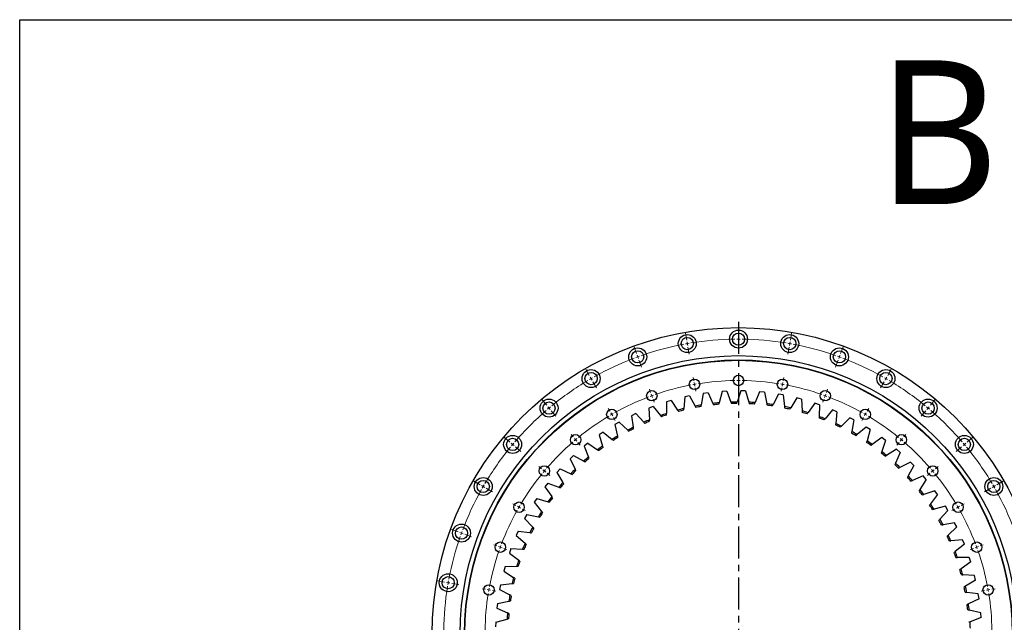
# Model space of a CAD drawing. Header units: millimetres. Extents: x 348 to 4518, y 8622 to 12169.
# Tile 5 of 9: x 348 to 1718, y 11331 to 12169. Entities that reach past the tile are written whole.
import ezdxf

# ---------------------------------------------------------------- set-up
doc = ezdxf.new("R2010")
doc.units = ezdxf.units.MM
doc.header["$LTSCALE"] = 20
doc.linetypes.add('CENTER', pattern=[10.16, 6.35, -1.27, 1.27, -1.27])

msp = doc.modelspace()

# ---------------------------------------------------------------- linework, layer by layer
at = {"linetype": 'CENTER', "ltscale": 0.35}
msp.add_line((1348.1, 11748.6), (1348.1, 10880.8), dxfattribs=at)
at = {"color": 0, "linetype": 'Continuous', "lineweight": 18}
for p, q in [((1348.1, 11729.7), (1348.1, 11739.7)), ((1276.1, 11723.4), (1274.3, 11733.2)), ((1348.1, 11724.7), (1348.1, 11727.2)), ((1348.1, 11724.7), (1348.1, 11722.2)), ((1420.2, 11723.4), (1421.9, 11733.2)), ((1206.2, 11704.7), (1202.8, 11714.1)), ((1276.9, 11718.5), (1276.5, 11720.9)), ((1276.9, 11718.5), (1277.4, 11716)), ((1277.8, 11713.5), (1279.5, 11703.7)), ((1348.1, 11719.7), (1348.1, 11709.7)), ((1418.5, 11713.5), (1416.7, 11703.7)), ((1419.3, 11718.5), (1418.9, 11716)), ((1419.3, 11718.5), (1419.8, 11720.9)), ((1490.1, 11704.7), (1493.5, 11714.1)), ((1207.9, 11700), (1207, 11702.3)), ((1207.9, 11700), (1208.8, 11697.6)), ((1209.6, 11695.3), (1213, 11685.9)), ((1486.6, 11695.3), (1483.2, 11685.9)), ((1488.4, 11700), (1487.5, 11697.6)), ((1488.4, 11700), (1489.2, 11702.3)), ((1140.6, 11674.1), (1135.6, 11682.8)), ((1555.6, 11674.1), (1560.6, 11682.8)), ((1143.1, 11669.8), (1141.9, 11671.9)), ((1143.1, 11669.8), (1144.4, 11667.6)), ((1286, 11666.8), (1285.2, 11671.4)), ((1348.1, 11672.2), (1348.1, 11676.9)), ((1348.1, 11667.2), (1348.1, 11669.7)), ((1348.1, 11667.2), (1348.1, 11664.7)), ((1410.2, 11666.8), (1411, 11671.4)), ((1553.1, 11669.8), (1551.9, 11667.6)), ((1553.1, 11669.8), (1554.4, 11671.9)), ((1145.6, 11665.4), (1150.6, 11656.8)), ((1225.9, 11650.6), (1224.2, 11655.1)), ((1286.9, 11661.8), (1286.5, 11664.3)), ((1286.9, 11661.8), (1287.3, 11659.4)), ((1287.8, 11656.9), (1288.6, 11652.2)), ((1348.1, 11662.2), (1348.1, 11657.4)), ((1408.5, 11656.9), (1407.6, 11652.2)), ((1409.3, 11661.8), (1408.9, 11659.4)), ((1409.3, 11661.8), (1409.8, 11664.3)), ((1470.4, 11650.6), (1472, 11655.1)), ((1550.6, 11665.4), (1545.6, 11656.8)), ((1081.4, 11632.6), (1074.9, 11640.3)), ((1227.6, 11645.9), (1226.7, 11648.3)), ((1227.6, 11645.9), (1228.4, 11643.6)), ((1229.3, 11641.2), (1230.9, 11636.8)), ((1467, 11641.2), (1465.4, 11636.8)), ((1468.7, 11645.9), (1467.8, 11643.6)), ((1468.7, 11645.9), (1469.5, 11648.3)), ((1614.9, 11632.6), (1621.3, 11640.3)), ((1084.6, 11628.8), (1083, 11630.7)), ((1084.6, 11628.8), (1086.2, 11626.9)), ((1169.4, 11624.3), (1167, 11628.4)), ((1526.9, 11624.3), (1529.2, 11628.4)), ((1611.7, 11628.8), (1610.1, 11626.9)), ((1611.7, 11628.8), (1613.3, 11630.7)), ((1087.8, 11624.9), (1094.2, 11617.3)), ((1171.9, 11620), (1170.6, 11622.1)), ((1171.9, 11620), (1173.1, 11617.8)), ((1174.4, 11615.6), (1176.7, 11611.5)), ((1521.9, 11615.6), (1519.5, 11611.5)), ((1524.4, 11620), (1523.1, 11617.8)), ((1524.4, 11620), (1525.6, 11622.1)), ((1608.5, 11624.9), (1602, 11617.3)), ((1030.2, 11581.5), (1022.6, 11587.9)), ((1118.3, 11588.6), (1115.3, 11592.2)), ((1121.5, 11584.7), (1119.9, 11586.6)), ((1121.5, 11584.7), (1123.1, 11582.8)), ((1574.7, 11584.7), (1573.1, 11582.8)), ((1574.7, 11584.7), (1576.3, 11586.6)), ((1577.9, 11588.6), (1581, 11592.2)), ((1666, 11581.5), (1673.7, 11587.9)), ((1034, 11578.2), (1032.1, 11579.8)), ((1034, 11578.2), (1036, 11576.6)), ((1037.9, 11575), (1045.5, 11568.6)), ((1124.8, 11580.9), (1127.8, 11577.3)), ((1571.5, 11580.9), (1568.4, 11577.3)), ((1658.4, 11575), (1650.7, 11568.6)), ((1662.2, 11578.2), (1660.3, 11576.6)), ((1662.2, 11578.2), (1664.1, 11579.8)), ((1074.3, 11544.5), (1070.6, 11547.5)), ((1622, 11544.5), (1625.6, 11547.5)), ((1078.1, 11541.3), (1076.2, 11542.9)), ((1078.1, 11541.3), (1080, 11539.7)), ((1081.9, 11538.1), (1085.6, 11535)), ((1614.3, 11538.1), (1610.7, 11535)), ((1618.2, 11541.3), (1616.2, 11539.7)), ((1618.2, 11541.3), (1620.1, 11542.9)), ((988.7, 11522.2), (980.1, 11527.2)), ((993.1, 11519.7), (990.9, 11520.9)), ((993.1, 11519.7), (995.2, 11518.4)), ((997.4, 11517.2), (1006, 11512.2)), ((1698.9, 11517.2), (1690.2, 11512.2)), ((1703.2, 11519.7), (1701, 11518.4)), ((1703.2, 11519.7), (1705.4, 11520.9)), ((1707.5, 11522.2), (1716.2, 11527.2)), ((1038.5, 11493.4), (1034.4, 11495.8)), ((1042.9, 11490.9), (1040.7, 11492.2)), ((1042.9, 11490.9), (1045, 11489.7)), ((1047.2, 11488.4), (1051.3, 11486.1)), ((1649.1, 11488.4), (1645, 11486.1)), ((1653.4, 11490.9), (1651.2, 11489.7)), ((1653.4, 11490.9), (1655.6, 11492.2)), ((1657.7, 11493.4), (1661.8, 11495.8)), ((958.2, 11456.6), (948.8, 11460.1)), ((962.9, 11454.9), (960.5, 11455.8)), ((962.9, 11454.9), (965.2, 11454.1)), ((967.5, 11453.2), (976.9, 11449.8)), ((1012.2, 11437), (1007.7, 11438.6)), ((1016.9, 11435.3), (1014.5, 11436.1)), ((1016.9, 11435.3), (1019.2, 11434.4)), ((1021.6, 11433.5), (1026, 11431.9)), ((1674.7, 11433.5), (1670.2, 11431.9)), ((1679.4, 11435.3), (1677, 11434.4)), ((1679.4, 11435.3), (1681.7, 11436.1)), ((1684.1, 11437), (1688.5, 11438.6)), ((939.4, 11386.8), (929.6, 11388.5)), ((944.4, 11385.9), (941.9, 11386.3)), ((944.4, 11385.9), (946.8, 11385.5)), ((949.3, 11385), (959.1, 11383.3)), ((996.1, 11376.8), (991.4, 11377.6)), ((1001, 11375.9), (998.5, 11376.3)), ((1001, 11375.9), (1003.4, 11375.5)), ((1005.9, 11375), (1010.6, 11374.2)), ((1690.3, 11375), (1685.7, 11374.2)), ((1695.3, 11375.9), (1692.8, 11375.5)), ((1695.3, 11375.9), (1697.7, 11376.3)), ((1700.2, 11376.8), (1704.9, 11377.6))]:
    msp.add_line(p, q, dxfattribs=at)
at = {"color": 7, "linetype": 'Continuous', "lineweight": 25}
for p, q in [((1351.4, 11652.7), (1346.3, 11637.2)), ((1358, 11652.6), (1351.4, 11652.7)), ((1358, 11652.6), (1362.5, 11636.9)), ((1254.4, 11639.4), (1248, 11637.5)), ((1254.4, 11639.4), (1263.4, 11625.9)), ((1273.3, 11644.3), (1271.9, 11628.1)), ((1279.8, 11645.7), (1273.3, 11644.3)), ((1279.8, 11645.7), (1287.8, 11631.5)), ((1299.1, 11649.1), (1296.4, 11633)), ((1305.7, 11650), (1299.1, 11649.1)), ((1305.7, 11650), (1312.5, 11635.2)), ((1325.2, 11651.9), (1321.3, 11636.1)), ((1331.8, 11652.3), (1325.2, 11651.9)), ((1331.8, 11652.3), (1337.5, 11637)), ((1377.5, 11651.4), (1371.3, 11636.4)), ((1384.1, 11650.8), (1377.5, 11651.4)), ((1384.1, 11650.8), (1387.4, 11634.8)), ((1403.5, 11648.1), (1396.1, 11633.6)), ((1410.1, 11647), (1403.5, 11648.1)), ((1410.1, 11647), (1412.1, 11630.8)), ((1429.2, 11642.8), (1420.7, 11628.9)), ((1435.6, 11641.2), (1429.2, 11642.8)), ((1435.6, 11641.2), (1436.4, 11624.9)), ((1229.5, 11631.2), (1223.3, 11628.8)), ((1223.3, 11628.8), (1224.4, 11612.5)), ((1229.5, 11631.2), (1239.6, 11618.4)), ((1248, 11637.5), (1247.9, 11621.2)), ((1454.4, 11635.6), (1444.8, 11622.4)), ((1460.7, 11633.4), (1454.4, 11635.6)), ((1460.7, 11633.4), (1460.2, 11617.1)), ((1479, 11626.4), (1468.4, 11613.9)), ((1485, 11623.7), (1479, 11626.4)), ((1205.3, 11621.1), (1199.3, 11618.2)), ((1199.3, 11618.2), (1201.7, 11602.1)), ((1205.3, 11621.1), (1216.4, 11609.1)), ((1485, 11623.7), (1483.3, 11607.5)), ((1502.7, 11615.3), (1491.2, 11603.7)), ((1508.6, 11612.2), (1502.7, 11615.3)), ((1508.6, 11612.2), (1505.6, 11596.2)), ((1182, 11609.1), (1176.3, 11605.8)), ((1176.3, 11605.8), (1179.9, 11589.8)), ((1182, 11609.1), (1194, 11598)), ((1525.5, 11602.4), (1513.2, 11591.8)), ((1531.2, 11598.9), (1525.5, 11602.4)), ((1531.2, 11598.9), (1526.9, 11583.1)), ((1159.7, 11595.3), (1154.2, 11591.6)), ((1154.2, 11591.6), (1159.1, 11576)), ((1159.7, 11595.3), (1172.5, 11585.2)), ((1547.3, 11587.8), (1534.1, 11578.2)), ((1552.6, 11583.8), (1547.3, 11587.8)), ((1138.5, 11579.9), (1133.3, 11575.7)), ((1133.3, 11575.7), (1139.4, 11560.5)), ((1138.5, 11579.9), (1152, 11570.7)), ((1552.6, 11583.8), (1547.2, 11568.5)), ((1567.9, 11571.5), (1554, 11562.9)), ((1572.9, 11567.2), (1567.9, 11571.5)), ((1118.6, 11562.8), (1113.8, 11558.3)), ((1113.8, 11558.3), (1121, 11543.6)), ((1118.6, 11562.8), (1132.8, 11554.8)), ((1572.9, 11567.2), (1566.2, 11552.3)), ((1100.1, 11544.3), (1095.6, 11539.4)), ((1100.1, 11544.3), (1114.8, 11537.4)), ((1587.1, 11553.7), (1572.6, 11546.2)), ((1591.8, 11549), (1584, 11534.6)), ((1591.8, 11549), (1587.1, 11553.7)), ((1095.6, 11539.4), (1103.9, 11525.3)), ((1604.9, 11534.5), (1589.9, 11528.2)), ((1609.2, 11529.4), (1600.3, 11515.7)), ((1609.2, 11529.4), (1604.9, 11534.5)), ((1083, 11524.4), (1078.9, 11519.1)), ((1078.9, 11519.1), (1088.3, 11505.8)), ((1083, 11524.4), (1098.3, 11518.6)), ((1067.6, 11503.2), (1063.9, 11497.7)), ((1067.6, 11503.2), (1083.2, 11498.6)), ((1621.2, 11513.9), (1605.7, 11508.8)), ((1625, 11508.5), (1615.1, 11495.6)), ((1625, 11508.5), (1621.2, 11513.9)), ((1063.9, 11497.7), (1074.3, 11485.1)), ((1635.8, 11492.2), (1620, 11488.2)), ((1639.2, 11486.5), (1635.8, 11492.2)), ((1053.8, 11480.9), (1050.6, 11475.1)), ((1050.6, 11475.1), (1061.9, 11463.3)), ((1053.8, 11480.9), (1069.8, 11477.6)), ((1639.2, 11486.5), (1628.3, 11474.3)), ((1648.7, 11469.4), (1632.6, 11466.6)), ((1651.7, 11463.4), (1639.9, 11452.1)), ((1651.7, 11463.4), (1648.7, 11469.4)), ((1041.8, 11457.6), (1039, 11451.5)), ((1039, 11451.5), (1051.3, 11440.7)), ((1041.8, 11457.6), (1058, 11455.5)), ((1659.8, 11445.6), (1643.5, 11444.1)), ((1662.3, 11439.5), (1649.6, 11429.1)), ((1662.3, 11439.5), (1659.8, 11445.6)), ((1031.6, 11433.4), (1029.4, 11427.2)), ((1029.4, 11427.2), (1042.4, 11417.3)), ((1031.6, 11433.4), (1047.9, 11432.6)), ((1669, 11421.1), (1652.6, 11420.9)), ((1671, 11414.7), (1669, 11421.1)), ((1023.4, 11408.5), (1021.6, 11402.1)), ((1023.4, 11408.5), (1039.7, 11409)), ((1671, 11414.7), (1657.6, 11405.4)), ((1021.6, 11402.1), (1035.4, 11393.3)), ((1676.2, 11395.9), (1660, 11397)), ((1677.8, 11389.4), (1676.2, 11395.9)), ((1017.1, 11383.1), (1015.8, 11376.6)), ((1017.1, 11383.1), (1033.3, 11384.8)), ((1677.8, 11389.4), (1663.7, 11381.1)), ((1015.8, 11376.6), (1030.2, 11368.9)), ((1681.6, 11370.2), (1665.4, 11372.5)), ((1682.6, 11363.6), (1681.6, 11370.2)), ((1012.8, 11357.2), (1012, 11350.6)), ((1012.8, 11357.2), (1028.8, 11360.2)), ((1682.6, 11363.6), (1667.9, 11356.5)), ((1012, 11350.6), (1027, 11344.1)), ((1684.9, 11344.2), (1668.9, 11347.8)), ((1685.4, 11337.6), (1684.9, 11344.2)), ((1010.5, 11331.1), (1010.3, 11324.5)), ((1010.5, 11331.1), (1026.3, 11335.3)), ((1685.4, 11337.6), (1670.2, 11331.6))]:
    msp.add_line(p, q, dxfattribs=at)
at = {"lineweight": 25}
msp.add_lwpolyline([(348.5, 12169), (4517.5, 12169), (4517.5, 8621.7), (348.5, 8621.7)], close=True, dxfattribs=at)
at = {"color": 7, "linetype": 'Continuous', "lineweight": 25}
for centre, radius in [((1348.1, 11314.7), 426), ((1348.1, 11724.7), 12.5), ((1276.9, 11718.5), 12.5), ((1276.9, 11718.5), 8.5), ((1348.1, 11724.7), 8.5), ((1419.3, 11718.5), 12.5), ((1419.3, 11718.5), 8.5), ((1207.9, 11700), 12.5), ((1207.9, 11700), 8.5), ((1488.4, 11700), 12.5), ((1488.4, 11700), 8.5), ((1348.1, 11314.7), 387), ((1348.1, 11314.7), 381), ((1348.1, 11314.7), 380.5), ((1143.1, 11669.8), 12.5), ((1553.1, 11669.8), 12.5), ((1143.1, 11669.8), 8.5), ((1286.9, 11661.8), 7.25), ((1348.1, 11667.2), 7.25), ((1409.3, 11661.8), 7.25), ((1553.1, 11669.8), 8.5), ((1227.6, 11645.9), 7.25), ((1468.7, 11645.9), 7.25), ((1084.6, 11628.8), 12.5), ((1611.7, 11628.8), 12.5), ((1084.6, 11628.8), 8.5), ((1171.9, 11620), 7.25), ((1524.4, 11620), 7.25), ((1611.7, 11628.8), 8.5), ((1034, 11578.2), 12.5), ((1034, 11578.2), 8.5), ((1121.5, 11584.7), 7.25), ((1574.7, 11584.7), 7.25), ((1662.2, 11578.2), 12.5), ((1662.2, 11578.2), 8.5), ((1078.1, 11541.3), 7.25), ((1618.2, 11541.3), 7.25), ((993.1, 11519.7), 12.5), ((1703.2, 11519.7), 12.5), ((993.1, 11519.7), 8.5), ((1703.2, 11519.7), 8.5), ((1042.9, 11490.9), 7.25), ((1653.4, 11490.9), 7.25), ((962.9, 11454.9), 12.5), ((962.9, 11454.9), 8.5), ((1016.9, 11435.3), 7.25), ((1679.4, 11435.3), 7.25), ((944.4, 11385.9), 12.5), ((944.4, 11385.9), 8.5), ((1001, 11375.9), 7.25), ((1695.3, 11375.9), 7.25)]:
    msp.add_circle(centre, radius, dxfattribs=at)
at = {"color": 0, "linetype": 'Continuous', "lineweight": 18}
for radius, start, end in [(410, 90.6987, 99.3013), (410, 90, 90.3494), (410, 89.6506, 90), (410, 80.6987, 89.3013), (410, 100.6987, 109.3013), (410, 100, 100.3494), (410, 99.6506, 100), (410, 80, 80.3494), (410, 79.6506, 80), (410, 70.6987, 79.3013), (410, 110.6987, 119.3013), (410, 110, 110.3494), (410, 109.6506, 110), (410, 70, 70.3494), (410, 69.6506, 70), (410, 60.6987, 69.3013), (410, 120.6987, 129.3013), (410, 120, 120.3494), (410, 119.6506, 120), (352.5, 90.8127, 99.1873), (352.5, 90, 90.4064), (352.5, 89.5936, 90), (352.5, 80.8127, 89.1873), (410, 60, 60.3494), (410, 59.6506, 60), (410, 50.6987, 59.3013), (352.5, 100.8127, 109.1873), (352.5, 100, 100.4064), (352.5, 99.5936, 100), (352.5, 80, 80.4064), (352.5, 79.5936, 80), (352.5, 70.8127, 79.1873), (352.5, 110.8127, 119.1873), (352.5, 110, 110.4064), (352.5, 109.5936, 110), (352.5, 70, 70.4064), (352.5, 69.5936, 70), (352.5, 60.8127, 69.1873), (410, 130.6987, 139.3013), (410, 130, 130.3494), (410, 129.6506, 130), (410, 50, 50.3494), (410, 49.6506, 50), (410, 40.6987, 49.3013), (352.5, 120.8127, 129.1873), (352.5, 120, 120.4064), (352.5, 119.5936, 120), (352.5, 60, 60.4064), (352.5, 59.5936, 60), (352.5, 50.8127, 59.1873), (352.5, 130, 130.4064), (352.5, 129.5936, 130), (352.5, 50, 50.4064), (352.5, 49.5936, 50), (410, 140.6987, 149.3013), (410, 140, 140.3494), (410, 139.6506, 140), (352.5, 130.8127, 139.1873), (352.5, 40.8127, 49.1873), (410, 40, 40.3494), (410, 39.6506, 40), (410, 30.6987, 39.3013), (352.5, 139.5936, 140), (352.5, 40, 40.4064), (352.5, 140.8127, 149.1873), (352.5, 140, 140.4064), (352.5, 39.5936, 40), (352.5, 30.8127, 39.1873), (410, 150, 150.3494), (410, 149.6506, 150), (410, 30, 30.3494), (410, 29.6506, 30), (410, 150.6987, 159.3013), (410, 20.6987, 29.3013), (352.5, 150, 150.4064), (352.5, 149.5936, 150), (352.5, 30, 30.4064), (352.5, 29.5936, 30), (352.5, 150.8127, 159.1873), (352.5, 20.8127, 29.1873), (410, 160.6987, 169.3013), (410, 160, 160.3494), (410, 159.6506, 160), (352.5, 160, 160.4064), (352.5, 159.5936, 160), (352.5, 20, 20.4064), (352.5, 19.5936, 20), (352.5, 160.8127, 169.1873), (352.5, 10.8127, 19.1873), (410, 170.6987, 179.3013), (410, 170, 170.3494), (410, 169.6506, 170), (352.5, 170.8127, 179.1873), (352.5, 170, 170.4064), (352.5, 169.5936, 170), (352.5, 10, 10.4064), (352.5, 9.5936, 10), (352.5, 0.8127, 9.1873)]:
    msp.add_arc((1348.1, 11314.7), radius, start, end, dxfattribs=at)
at = {"color": 7, "linetype": 'Continuous', "lineweight": 25}
for radius, start, end in [(322.5, 103.6652, 105.2237), (320.5, 103.7853, 105.1036), (322.5, 99.2208, 100.7792), (320.5, 99.3408, 100.6592), (322.5, 94.7763, 96.3348), (320.5, 94.8964, 96.2147), (322.5, 90.3319, 91.8903), (320.5, 90.4519, 91.7703), (322.5, 85.8874, 87.4459), (320.5, 86.0075, 87.3259), (322.5, 81.443, 83.0015), (320.5, 81.563, 82.8814), (322.5, 76.9985, 78.557), (320.5, 77.1186, 78.437), (322.5, 112.5541, 114.1126), (322.5, 108.1097, 109.6681), (320.5, 108.2297, 109.5481), (322.5, 72.5541, 74.1126), (320.5, 72.6741, 73.9925), (320.5, 68.2297, 69.5481), (322.5, 68.1097, 69.6681), (322.5, 116.9985, 118.557), (320.5, 117.1186, 118.437), (320.5, 112.6741, 113.9925), (320.5, 63.7853, 65.1036), (322.5, 63.6652, 65.2237), (322.5, 121.443, 123.0015), (320.5, 121.563, 122.8814), (320.5, 59.3408, 60.6592), (322.5, 59.2208, 60.7792), (322.5, 125.8874, 127.4459), (320.5, 126.0075, 127.3259), (320.5, 54.8964, 56.2147), (322.5, 54.7763, 56.3348), (322.5, 130.3319, 131.8903), (320.5, 130.4519, 131.7703), (320.5, 50.4519, 51.7703), (322.5, 50.3319, 51.8903), (322.5, 134.7763, 136.3348), (320.5, 46.0075, 47.3259), (322.5, 45.8874, 47.4459), (320.5, 134.8964, 136.2147), (320.5, 41.563, 42.8814), (322.5, 41.443, 43.0015), (322.5, 139.2208, 140.7792), (320.5, 139.3408, 140.6592), (322.5, 36.9985, 38.557), (322.5, 143.6652, 145.2237), (320.5, 143.7853, 145.1036), (320.5, 37.1186, 38.437), (320.5, 32.6741, 33.9925), (322.5, 32.5541, 34.1126), (322.5, 148.1097, 149.6681), (320.5, 148.2297, 149.5481), (322.5, 152.5541, 154.1126), (320.5, 152.6741, 153.9925), (320.5, 28.2297, 29.5481), (322.5, 28.1097, 29.6681), (320.5, 23.7853, 25.1036), (322.5, 23.6652, 25.2237), (322.5, 156.9985, 158.557), (320.5, 157.1186, 158.437), (320.5, 19.3408, 20.6592), (322.5, 19.2208, 20.7792), (322.5, 161.443, 163.0015), (320.5, 161.563, 162.8814), (322.5, 165.8874, 167.4459), (320.5, 14.8964, 16.2147), (322.5, 14.7763, 16.3348), (320.5, 166.0075, 167.3259), (320.5, 10.4519, 11.7703), (322.5, 10.3319, 11.8903), (322.5, 170.3319, 171.8903), (320.5, 170.4519, 171.7703), (320.5, 6.0075, 7.3259), (322.5, 5.8874, 7.4459), (322.5, 174.7763, 176.3348), (320.5, 174.8964, 176.2147), (322.5, 1.443, 3.0015)]:
    msp.add_arc((1348.1, 11314.7), radius, start, end, dxfattribs=at)
for points in [[(1263.4, 11625.9), (1263.8, 11625.3), (1264.2, 11624.7), (1264.6, 11624.1)], [(1271.8, 11626), (1271.8, 11626.7), (1271.9, 11627.4), (1271.9, 11628.1)], [(1287.8, 11631.5), (1288.2, 11630.9), (1288.5, 11630.3), (1288.8, 11629.7)], [(1296.1, 11630.9), (1296.2, 11631.6), (1296.3, 11632.3), (1296.4, 11633)], [(1312.5, 11635.2), (1312.8, 11634.6), (1313.1, 11634), (1313.4, 11633.3)], [(1320.8, 11634), (1320.9, 11634.7), (1321.1, 11635.4), (1321.3, 11636.1)], [(1337.5, 11637), (1337.7, 11636.4), (1338, 11635.7), (1338.2, 11635)], [(1345.6, 11635.2), (1345.8, 11635.9), (1346, 11636.5), (1346.3, 11637.2)], [(1362.5, 11636.9), (1362.7, 11636.2), (1362.9, 11635.5), (1363.1, 11634.8)], [(1370.4, 11634.4), (1370.7, 11635.1), (1371, 11635.7), (1371.3, 11636.4)], [(1387.4, 11634.8), (1387.6, 11634.1), (1387.7, 11633.4), (1387.8, 11632.7)], [(1395.1, 11631.7), (1395.5, 11632.4), (1395.8, 11633), (1396.1, 11633.6)], [(1412.1, 11630.8), (1412.2, 11630.1), (1412.3, 11629.4), (1412.4, 11628.7)], [(1419.6, 11627.1), (1419.9, 11627.7), (1420.3, 11628.3), (1420.7, 11628.9)], [(1224.6, 11610.4), (1224.5, 11611.1), (1224.5, 11611.8), (1224.4, 11612.5)], [(1239.6, 11618.4), (1240, 11617.8), (1240.5, 11617.3), (1240.9, 11616.7)], [(1247.9, 11619.1), (1247.9, 11619.8), (1247.9, 11620.5), (1247.9, 11621.2)], [(1436.4, 11624.9), (1436.4, 11624.2), (1436.5, 11623.5), (1436.5, 11622.8)], [(1443.6, 11620.7), (1444, 11621.2), (1444.4, 11621.8), (1444.8, 11622.4)], [(1460.2, 11617.1), (1460.2, 11616.4), (1460.1, 11615.7), (1460.1, 11615)], [(1467, 11612.3), (1467.4, 11612.9), (1467.9, 11613.4), (1468.4, 11613.9)], [(1194, 11598), (1194.5, 11597.5), (1195, 11597), (1195.5, 11596.5)], [(1202, 11600), (1201.9, 11600.7), (1201.8, 11601.4), (1201.7, 11602.1)], [(1216.4, 11609.1), (1216.8, 11608.5), (1217.3, 11608), (1217.8, 11607.5)], [(1483.3, 11607.5), (1483.2, 11606.8), (1483.1, 11606.1), (1483, 11605.4)], [(1489.7, 11602.2), (1490.2, 11602.7), (1490.7, 11603.2), (1491.2, 11603.7)], [(1172.5, 11585.2), (1173, 11584.7), (1173.6, 11584.3), (1174.1, 11583.9)], [(1180.4, 11587.8), (1180.2, 11588.5), (1180, 11589.2), (1179.9, 11589.8)], [(1505.6, 11596.2), (1505.4, 11595.5), (1505.3, 11594.8), (1505.2, 11594.1)], [(1511.6, 11590.4), (1512.1, 11590.9), (1512.6, 11591.3), (1513.2, 11591.8)], [(1152, 11570.7), (1152.6, 11570.3), (1153.2, 11570), (1153.8, 11569.6)], [(1159.7, 11574), (1159.5, 11574.6), (1159.3, 11575.3), (1159.1, 11576)], [(1526.9, 11583.1), (1526.7, 11582.4), (1526.5, 11581.8), (1526.3, 11581.1)], [(1532.4, 11576.9), (1533, 11577.3), (1533.6, 11577.7), (1534.1, 11578.2)], [(1140.2, 11558.6), (1139.9, 11559.2), (1139.7, 11559.9), (1139.4, 11560.5)], [(1547.2, 11568.5), (1546.9, 11567.8), (1546.7, 11567.1), (1546.5, 11566.5)], [(1552.2, 11561.8), (1552.8, 11562.2), (1553.4, 11562.6), (1554, 11562.9)], [(1121.9, 11541.7), (1121.6, 11542.4), (1121.3, 11543), (1121, 11543.6)], [(1132.8, 11554.8), (1133.4, 11554.4), (1134, 11554.1), (1134.6, 11553.7)], [(1566.2, 11552.3), (1565.9, 11551.6), (1565.7, 11551), (1565.4, 11550.3)], [(1570.7, 11545.3), (1571.4, 11545.6), (1572, 11545.9), (1572.6, 11546.2)], [(1114.8, 11537.4), (1115.5, 11537.1), (1116.1, 11536.8), (1116.7, 11536.5)], [(1584, 11534.6), (1583.6, 11534), (1583.3, 11533.4), (1583, 11532.8)], [(1098.3, 11518.6), (1098.9, 11518.4), (1099.6, 11518.1), (1100.3, 11517.9)], [(1105, 11523.5), (1104.6, 11524.1), (1104.3, 11524.7), (1103.9, 11525.3)], [(1587.9, 11527.3), (1588.6, 11527.6), (1589.2, 11527.9), (1589.9, 11528.2)], [(1600.3, 11515.7), (1599.9, 11515.1), (1599.6, 11514.5), (1599.2, 11513.9)], [(1089.5, 11504.1), (1089.1, 11504.6), (1088.7, 11505.2), (1088.3, 11505.8)], [(1603.7, 11508.1), (1604.4, 11508.3), (1605, 11508.6), (1605.7, 11508.8)], [(1083.2, 11498.6), (1083.9, 11498.4), (1084.6, 11498.3), (1085.3, 11498.1)], [(1615.1, 11495.6), (1614.7, 11495), (1614.3, 11494.4), (1613.9, 11493.9)], [(1069.8, 11477.6), (1070.5, 11477.4), (1071.1, 11477.3), (1071.8, 11477.1)], [(1075.6, 11483.4), (1075.2, 11484), (1074.8, 11484.5), (1074.3, 11485.1)], [(1617.9, 11487.7), (1618.6, 11487.9), (1619.3, 11488.1), (1620, 11488.2)], [(1063.4, 11461.8), (1062.9, 11462.3), (1062.4, 11462.8), (1061.9, 11463.3)], [(1628.3, 11474.3), (1627.9, 11473.8), (1627.4, 11473.3), (1626.9, 11472.8)], [(1630.5, 11466.3), (1631.2, 11466.4), (1631.9, 11466.5), (1632.6, 11466.6)], [(1058, 11455.5), (1058.7, 11455.4), (1059.4, 11455.3), (1060.1, 11455.2)], [(1639.9, 11452.1), (1639.4, 11451.6), (1638.9, 11451.2), (1638.4, 11450.7)], [(1052.8, 11439.3), (1052.3, 11439.8), (1051.8, 11440.2), (1051.3, 11440.7)], [(1641.4, 11444), (1642.1, 11444), (1642.8, 11444.1), (1643.5, 11444.1)], [(1047.9, 11432.6), (1048.6, 11432.6), (1049.4, 11432.5), (1050.1, 11432.5)], [(1649.6, 11429.1), (1649.1, 11428.7), (1648.6, 11428.2), (1648, 11427.8)], [(1650.5, 11420.8), (1651.2, 11420.9), (1651.9, 11420.9), (1652.6, 11420.9)], [(1039.7, 11409), (1040.4, 11409), (1041.1, 11409), (1041.8, 11409)], [(1044.1, 11416.1), (1043.5, 11416.5), (1043, 11416.9), (1042.4, 11417.3)], [(1037.1, 11392.2), (1036.5, 11392.6), (1035.9, 11393), (1035.4, 11393.3)], [(1657.6, 11405.4), (1657, 11405), (1656.5, 11404.6), (1655.9, 11404.2)], [(1657.9, 11397.1), (1658.6, 11397), (1659.3, 11397), (1660, 11397)], [(1033.3, 11384.8), (1034, 11384.9), (1034.7, 11384.9), (1035.4, 11385)], [(1663.7, 11381.1), (1663.1, 11380.8), (1662.5, 11380.4), (1661.9, 11380.1)], [(1032.1, 11367.9), (1031.4, 11368.2), (1030.8, 11368.5), (1030.2, 11368.9)], [(1663.3, 11372.8), (1664, 11372.7), (1664.7, 11372.6), (1665.4, 11372.5)], [(1028.8, 11360.2), (1029.5, 11360.3), (1030.2, 11360.4), (1030.9, 11360.6)], [(1667.9, 11356.5), (1667.3, 11356.2), (1666.6, 11355.9), (1666, 11355.6)], [(1028.9, 11343.2), (1028.3, 11343.5), (1027.6, 11343.8), (1027, 11344.1)], [(1666.9, 11348.2), (1667.6, 11348.1), (1668.2, 11347.9), (1668.9, 11347.8)], [(1026.3, 11335.3), (1027, 11335.5), (1027.6, 11335.7), (1028.3, 11335.9)], [(1670.2, 11331.6), (1669.5, 11331.3), (1668.9, 11331.1), (1668.2, 11330.8)]]:
    msp.add_open_spline(points, degree=3, dxfattribs=at)

# ---------------------------------------------------------------- texts
at = {"insert": (1541.2, 12112.6), "char_height": 200, "width": 1063.213, "attachment_point": 1}
msp.add_mtext('{\\fYu Gothic Medium|b0|i0|c0|p0;\\C1;B1120-1-0850AC}', dxfattribs=at)

doc.saveas('drawing.dxf')
